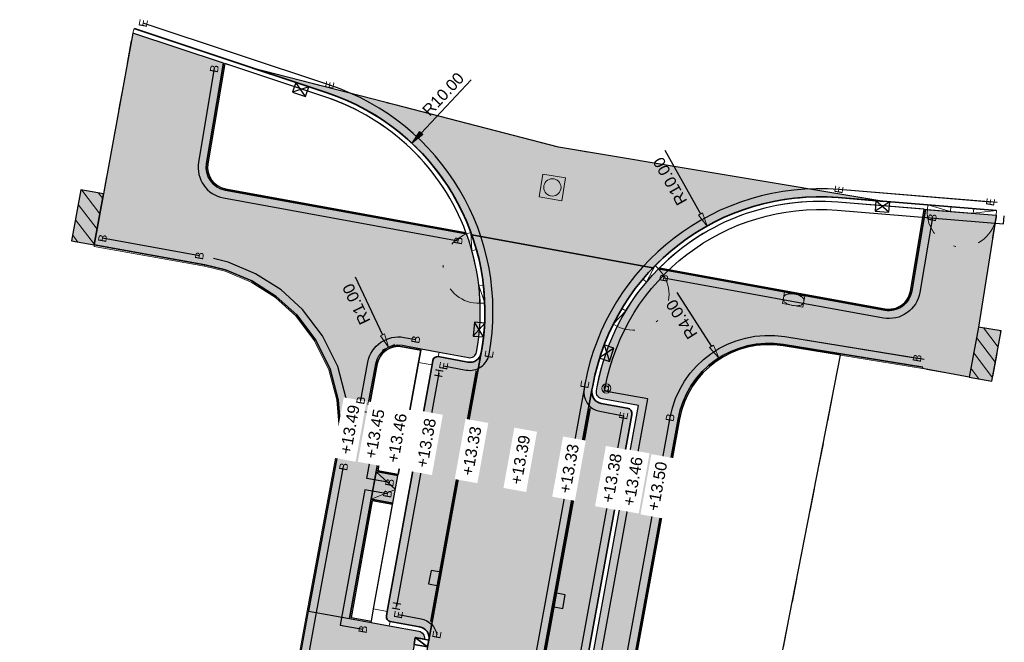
# Model space of a CAD drawing. Header units: metres. Extents: x 131295 to 132236, y 397710 to 398702.
# Tile 101 of 127: x 131640 to 131683, y 398460 to 398487. Entities that reach past the tile are written whole.
import ezdxf
from ezdxf.enums import TextEntityAlignment as Align

# ---------------------------------------------------------------- set-up
doc = ezdxf.new("R2010")
doc.units = ezdxf.units.M
for name, pattern in [('AL-BANDVERLAGING', [5, 1.5, -1, 0, -1, 1.5]), ('AL-MATERIAALS', [2, 1, -1]), ('MA-1-3', [4, 1, -3])]:
    doc.linetypes.add(name, pattern=pattern)
doc.layers.get('Defpoints').update_dxf_attribs({"color": 128})
for name, color, linetype, lineweight in [('N-IE-markering 1 - 3 streep 0.10', 255, 'MA-1-3', 18), ('N-IE-te stellen putdeksel', 190, 'Continuous', 18), ('N-IE-tegel straatpot brandkraan', 190, 'Continuous', 18), ('N-IE-verkeersbordpaal @ 0.2', 190, 'Continuous', 18), ('N-KO-bandverlaging', 1, 'AL-BANDVERLAGING', 18), ('N-KO-inritband 600x300x200 mm', 110, 'Continuous', 35), ('N-KO-opsluitband 60x200mm', 2, 'Continuous', 25), ('N-KO-opsluitband achterkant', 8, 'Continuous', 5), ('N-KO-streklaag bss achterkant', 8, 'Continuous', 5), ('N-KO-tekst banden', 1, 'Continuous', 18), ('N-KO-trottoirband 180-200x250mm', 3, 'Continuous', 35), ('N-KO-trottoirband 580-600x250mm', 3, 'Continuous', 35), ('N-KO-trottoirband achterkant', 8, 'Continuous', 5), ('N-KO-verloopband', 1, 'Continuous', 18), ('N-RI-straatkolk', 7, 'Continuous', 25), ('N-RI-trottoirkolk', 7, 'Continuous', 25), ('N-VH-afschotrichting', 250, 'Continuous', 18), ("N-VH-arcering 'MAT' grijs 252", 252, 'Continuous', 18), ("N-VH-arcering 'MAT' grijs 254", 254, 'Continuous', 18), ('N-VH-arcering herstraten', 1, 'Continuous', 18), ('X-AL-maatvoering', 1, 'Continuous', 18), ('X-AL-materiaalscheiding', 1, 'AL-MATERIAALS', 18), ('X-AL-planhoogte', 190, 'Continuous', 25)]:
    doc.layers.add(name, color=color, linetype=linetype, lineweight=lineweight)
doc.layers.add("N-VH-arcering 'MAT' kleur 1 (heiderood)", color=7, linetype='Continuous', lineweight=18, true_color=0xd98c8c)
doc.layers.add("N-VH-arcering 'MAT' kleur 5 (roodbruin)", color=7, linetype='Continuous', lineweight=18, true_color=0xc5a6a0)
for name, color, linetype, plot in [('X-AL-contourlijnen', 30, 'Continuous', False), ('X-AL-hulplijn bandenlijnnummers', 30, 'Continuous', False), ('X-AL-hulplijn hoogtetekst', 190, 'Continuous', False)]:
    doc.layers.add(name, color=color, linetype=linetype, plot=plot)
doc.styles.add('CS Annotative', font='arial.ttf')
doc.dimstyles.new('CS Annotative', dxfattribs={"dimtxt": 2.5, "dimasz": 3, "dimexe": 0.18, "dimexo": 0.0625, "dimgap": 1, "dimtad": 1, "dimzin": 0, "dimdsep": 46, "dimtxsty": 'CS Annotative', "dimblk": 'CS Dimensionpijl', "dimcen": 0, "dimse1": 1, "dimse2": 1, "dimclrd": 256, "dimclre": 256, "dimclrt": 2, "dimadec": 0, "dimazin": 0, "dimtm": 1e-09, "dimtfac": 1, "dimtofl": 0, "dimtmove": 1, "dimatfit": 3, "dimfxl": 1, "dimtfillclr": 256, "dimtolj": 1, "dimtzin": 0, "dimarcsym": 0})
pattern_1 = [(307.33, (0, 0), (0.3975780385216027, 0.3032024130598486), [])]

# ---------------------------------------------------------------- blocks, each defined once
blk = doc.blocks.new('*U63')
for p, q in [((0.6685919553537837, -2.620207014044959), (-1.415046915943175, 0.4976366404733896)), ((1.415046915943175, -0.4976366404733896), (-2.161501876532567, -1.624933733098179))]:
    blk.add_line(p, q)
blk.add_lwpolyline([(1.415046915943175, -0.4976366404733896), (-1.415046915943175, 0.4976366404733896), (-2.161501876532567, -1.624933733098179), (0.6685919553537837, -2.620207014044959)], close=True)
blk = doc.blocks.new('*U64')
for p, q in [((1.269429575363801, -2.387686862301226), (-1.492603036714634, 0.1487823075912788)), ((1.492603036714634, -0.1487823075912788), (-1.715776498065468, -2.090122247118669))]:
    blk.add_line(p, q)
blk.add_lwpolyline([(1.492603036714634, -0.1487823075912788), (-1.492603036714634, 0.1487823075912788), (-1.715776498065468, -2.090122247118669), (1.269429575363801, -2.387686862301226)], close=True)
blk = doc.blocks.new('*U65')
for p, q in [((2.629932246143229, 0.6292506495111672), (-0.5187865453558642, -1.407430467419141)), ((0.5187865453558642, 1.407430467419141), (1.5923591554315, -2.185610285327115))]:
    blk.add_line(p, q)
blk.add_lwpolyline([(0.5187865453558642, 1.407430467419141), (-0.5187865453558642, -1.407430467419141), (1.5923591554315, -2.185610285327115), (2.629932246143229, 0.6292506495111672)], close=True)
blk = doc.blocks.new('*U66')
for p, q in [((-2.38522175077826, -1.27405541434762), (0.1458888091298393, 1.492888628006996)), ((-0.1458888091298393, -1.492888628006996), (-2.093444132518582, 1.711721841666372))]:
    blk.add_line(p, q)
blk.add_lwpolyline([(-0.1458888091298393, -1.492888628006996), (0.1458888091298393, 1.492888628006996), (-2.093444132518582, 1.711721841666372), (-2.38522175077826, -1.27405541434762)], close=True)
blk = doc.blocks.new('*U125')
blk.add_lwpolyline([(1.910961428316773, -1.913302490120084), (2.501110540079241, 1.028078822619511), (0.2950745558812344, 1.470690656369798), (-0.2950745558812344, -1.470690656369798)], close=True)
blk.add_solid([(1.910961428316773, -1.913302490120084), (-0.2950745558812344, -1.470690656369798), (1.910961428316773, -1.913302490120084), (2.501110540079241, 1.028078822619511)])
blk = doc.blocks.new('*U126')
blk.add_lwpolyline([(-1.912181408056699, 1.912083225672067), (-2.500454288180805, -1.029673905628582), (-0.2941364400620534, -1.470878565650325), (0.2941364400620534, 1.470878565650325)], close=True)
blk.add_solid([(-1.912181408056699, 1.912083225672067), (0.2941364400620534, 1.470878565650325), (-1.912181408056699, 1.912083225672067), (-2.500454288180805, -1.029673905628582)])
blk = doc.blocks.new('CS Dimensionpijl')
h = blk.add_hatch(color=256)
h.dxf.hatch_style = 1
h.paths.add_polyline_path([(-1, -0.1666666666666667), (0, 0), (-1, 0.1666666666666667)])
at = {"flags": 128}
blk.add_lwpolyline([(0, 0.5), (0, -0.5)], dxfattribs=at)
blk.add_lwpolyline([(-1, -0.1666666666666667), (0, 0), (-1, 0.1666666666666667)], close=True, dxfattribs=at)
blk = doc.blocks.new('*D184')
at = {"layer": 'Defpoints', "color": 0, "transparency": 16777216}
for p in [(131656.9613742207, 398481.8115406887), (131650.1331794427, 398474.5056693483)]:
    blk.add_point(p, dxfattribs=at)
at = {"layer": 'X-AL-maatvoering', "lineweight": -2, "transparency": 16777216}
blk.add_line((131659.5315421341, 398484.5615085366), (131657.3710659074, 398482.2498929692), dxfattribs=at)
at = {"layer": 'X-AL-maatvoering', "lineweight": -2, "transparency": 16777216, "xscale": 0.6000000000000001, "yscale": 0.6000000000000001, "zscale": 0.6000000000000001, "rotation": 226.9356381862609}
blk.add_blockref('CS Dimensionpijl', (131656.9613742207, 398481.8115406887), dxfattribs=at)
at = {"layer": 'X-AL-maatvoering', "color": 2, "transparency": 16777216, "insert": (131658.3235234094, 398483.9357553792), "char_height": 0.5, "attachment_point": 5, "rotation": 46.935638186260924, "style": 'CS Annotative'}
blk.add_mtext('\\A1;R10.00', dxfattribs=at)
blk = doc.blocks.new('*D315')
at = {"layer": 'Defpoints', "color": 0, "transparency": 16777216}
for p in [(131669.7786911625, 398478.2150886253), (131674.6511377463, 398469.4824335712)]:
    blk.add_point(p, dxfattribs=at)
at = {"layer": 'X-AL-maatvoering', "lineweight": -2, "transparency": 16777216}
blk.add_line((131667.9446770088, 398481.5021052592), (131669.4863443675, 398478.7390479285), dxfattribs=at)
at = {"layer": 'X-AL-maatvoering', "lineweight": -2, "transparency": 16777216, "xscale": 0.6000000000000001, "yscale": 0.6000000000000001, "zscale": 0.6000000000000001, "rotation": 299.1596412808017}
blk.add_blockref('CS Dimensionpijl', (131669.7786911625, 398478.2150886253), dxfattribs=at)
at = {"layer": 'X-AL-maatvoering', "color": 2, "transparency": 16777216, "insert": (131668.1717513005, 398480.1607203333), "char_height": 0.5, "attachment_point": 5, "rotation": 119.15964128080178, "style": 'CS Annotative'}
blk.add_mtext('\\A1;R10.00', dxfattribs=at)
blk = doc.blocks.new('*D316')
at = {"layer": 'Defpoints', "color": 0, "transparency": 16777216}
for p in [(131670.292806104, 398472.491448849), (131672.4509319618, 398469.123587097)]:
    blk.add_point(p, dxfattribs=at)
at = {"layer": 'X-AL-maatvoering', "lineweight": -2, "transparency": 16777216}
blk.add_line((131668.4715745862, 398475.3335703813), (131669.9690872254, 398472.9966281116), dxfattribs=at)
at = {"layer": 'X-AL-maatvoering', "lineweight": -2, "transparency": 16777216, "xscale": 0.6000000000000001, "yscale": 0.6000000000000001, "zscale": 0.6000000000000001, "rotation": 302.6517492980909}
blk.add_blockref('CS Dimensionpijl', (131670.2928061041, 398472.4914488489), dxfattribs=at)
at = {"layer": 'X-AL-maatvoering', "color": 2, "transparency": 16777216, "insert": (131668.6751359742, 398474.1720474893), "char_height": 0.5, "attachment_point": 5, "rotation": 122.65174929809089, "style": 'CS Annotative'}
blk.add_mtext('\\A1;R4.00', dxfattribs=at)
blk = doc.blocks.new('*D317')
at = {"layer": 'Defpoints', "color": 0, "transparency": 16777216}
for p in [(131655.9494347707, 398472.9603986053), (131656.3796814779, 398472.0576812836)]:
    blk.add_point(p, dxfattribs=at)
at = {"layer": 'X-AL-maatvoering', "lineweight": -2, "transparency": 16777216}
blk.add_line((131654.4971105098, 398476.0075765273), (131655.6912881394, 398473.5020260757), dxfattribs=at)
at = {"layer": 'X-AL-maatvoering', "lineweight": -2, "transparency": 16777216, "xscale": 0.6000000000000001, "yscale": 0.6000000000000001, "zscale": 0.6000000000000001, "rotation": 295.4830704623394}
blk.add_blockref('CS Dimensionpijl', (131655.9494347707, 398472.9603986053), dxfattribs=at)
at = {"layer": 'X-AL-maatvoering', "color": 2, "transparency": 16777216, "insert": (131654.5541332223, 398474.829730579), "char_height": 0.5, "attachment_point": 5, "rotation": 115.4830704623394, "style": 'CS Annotative'}
blk.add_mtext('\\A1;R1.00', dxfattribs=at)
blk = doc.blocks.new('*U597')
blk.add_lwpolyline([(0.4867416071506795, 0.1625445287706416), (-0.3983650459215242, 0.3234859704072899), (-0.4867413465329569, -0.1625445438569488), (0.3983653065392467, -0.3234859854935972)], close=True)
at = {"extrusion": (0, 0, -1)}
for centre, radius, start, end in [((0.2402049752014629, 0.04367714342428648), 0.2056664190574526, 297.8725843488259, 82.73872028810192), ((-0.1129827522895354, -2.728246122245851), 3, 82.73872028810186, 83.41361252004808), ((0.123565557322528, -0.6795558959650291), 0.9376986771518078, 83.41361252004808, 117.1976704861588), ((-0.2402049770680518, -0.04367713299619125), 0.205666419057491, 117.8725711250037, 262.7387070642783), ((1.06616464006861, -2.513838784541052), 3, 117.1976704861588, 117.8725711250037), ((-1.066165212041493, 2.513838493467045), 3, 297.1976878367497, 297.8725843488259), ((0.1129833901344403, 2.72824605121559), 3, 262.7387070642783, 263.4135951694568)]:
    blk.add_arc(centre, radius, start, end, dxfattribs=at)
blk.add_arc((0.1235655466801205, 0.6795558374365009), 0.937698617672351, 242.8023121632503, 276.5864048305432)
blk = doc.blocks.new('CS te stellen put(deksel)')
at = {"flags": 128}
blk.add_lwpolyline([(-0.5, -0.5), (0.5, -0.5), (0.5, 0.5), (-0.5000000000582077, 0.5), (-0.5, -0.5)], close=True, dxfattribs=at)
blk.add_circle((0.0001273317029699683, 0.0003214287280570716), 0.3749999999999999)
blk = doc.blocks.new('CS Verkeersbordpaal')
at = {"flags": 128}
for points in [[(-0.7071067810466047, 0.7071067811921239), (-0.3535533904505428, 0.3535533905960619)], [(0.3535533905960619, 0.3535533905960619), (0.7071067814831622, 0.7071067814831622)], [(-0.7071067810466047, -0.7071067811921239), (-0.3535533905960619, -0.3535533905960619)], [(0.3535533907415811, -0.3535533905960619), (0.707106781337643, -0.7071067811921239)]]:
    blk.add_lwpolyline(points, dxfattribs=at)
for radius in [1, 0.5000000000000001]:
    blk.add_circle((0, 0), radius)

msp = doc.modelspace()

# ---------------------------------------------------------------- hatches: boundary and pattern name
at = {"layer": "N-VH-arcering 'MAT' grijs 252"}
h = msp.add_hatch(color=256, dxfattribs=at)
h.dxf.hatch_style = 1
edge = h.paths.add_edge_path()
edge.add_line((131675.4692052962, 398479.4489156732), (131677.4539999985, 398479.2860000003))
edge.add_line((131677.4539999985, 398479.2860000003), (131663.325, 398481.637))
edge.add_line((131663.325, 398481.637), (131656.24, 398483.469))
edge.add_line((131656.24, 398483.469), (131650.0516931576, 398485.0700242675))
edge.add_line((131650.0516931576, 398485.0700242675), (131653.2856119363, 398483.9957783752))
edge.add_arc((131650.1331794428, 398474.5056693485), 9.999999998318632, 19.415861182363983, 71.62450084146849, ccw=False)
edge.add_line((131659.5644861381, 398477.8298916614), (131667.4295973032, 398476.3997562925))
edge.add_arc((131674.6511377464, 398469.4824335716), 9.999999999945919, 85.30757435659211, 136.2326098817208, ccw=False)
at = {"layer": "N-VH-arcering 'MAT' grijs 254"}
h = msp.add_hatch(color=256, dxfattribs=at)
h.dxf.hatch_style = 1
edge = h.paths.add_edge_path()
edge.add_line((131659.3371462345, 398477.8712295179), (131648.8563412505, 398479.7769838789))
edge.add_arc((131649.035240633, 398480.7608512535), 0.9999999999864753, 170.4372039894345, 259.6943414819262, ccw=False)
edge.add_line((131648.0491365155, 398480.9269797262), (131648.7826287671, 398485.280837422))
edge.add_line((131648.7826287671, 398485.280837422), (131644.8454406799, 398486.5886959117))
edge.add_line((131644.8454406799, 398486.5886959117), (131643.5783902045, 398479.6061997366))
edge.add_line((131643.5783902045, 398479.6061997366), (131643.1798418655, 398477.3931751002))
edge.add_line((131643.1798418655, 398477.3931751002), (131647.977021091, 398476.5291575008))
edge.add_line((131647.977021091, 398476.5291575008), (131648.8803923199, 398476.3171871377))
edge.add_line((131648.8803923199, 398476.3171871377), (131650.0190084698, 398475.8348790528))
edge.add_line((131650.0190084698, 398475.8348790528), (131651.0796566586, 398475.1615413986))
edge.add_line((131651.0796566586, 398475.1615413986), (131651.96382519, 398474.3622660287))
edge.add_line((131651.96382519, 398474.3622660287), (131652.7916451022, 398473.271018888))
edge.add_line((131652.7916451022, 398473.271018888), (131653.4195980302, 398472.0051127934))
edge.add_line((131653.4195980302, 398472.0051127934), (131653.7694878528, 398470.6794609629))
edge.add_line((131653.7694878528, 398470.6794609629), (131653.8669927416, 398469.4501504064))
edge.add_line((131653.8669927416, 398469.4501504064), (131653.7126024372, 398468.1355247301))
edge.add_line((131653.7126024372, 398468.1355247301), (131652.473309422, 398461.5121247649))
edge.add_line((131652.473309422, 398461.5121247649), (131654.2531116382, 398461.1835360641))
edge.add_line((131654.2531116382, 398461.1835360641), (131655.1969866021, 398466.3667838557))
edge.add_line((131655.1969866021, 398466.3667838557), (131655.411996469, 398467.5473645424))
edge.add_line((131655.411996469, 398467.5473645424), (131655.9145190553, 398470.3133421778))
edge.add_line((131655.9145190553, 398470.3133421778), (131655.065778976, 398470.4712506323))
edge.add_line((131655.065778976, 398470.4712506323), (131655.3967371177, 398472.2416138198))
edge.add_arc((131656.3796814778, 398472.0576812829), 1.000005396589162, 79.4609083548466, 169.401154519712, ccw=False)
edge.add_line((131656.5625888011, 398473.0408169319), (131657.3610700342, 398472.8922591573))
edge.add_line((131657.3610700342, 398472.8922591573), (131658.1475735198, 398472.7459298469))
edge.add_line((131658.1475735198, 398472.7459298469), (131659.4245301, 398472.5083515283))
edge.add_arc((131659.479403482, 398472.8032908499), 0.3000004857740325, 259.4606378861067, 349.7585798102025)
edge.add_arc((131650.1331794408, 398474.5056693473), 9.80000000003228, 349.6794644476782, 380.0856514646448)
h = msp.add_hatch(color=256, dxfattribs=at)
h.dxf.hatch_style = 1
h.paths.add_polyline_path([(131643.5783902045, 398479.6061997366), (131642.5943401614, 398479.7840928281), (131642.1956743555, 398477.5704159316), (131643.1798418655, 398477.3931751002)])
h = msp.add_hatch(color=256, dxfattribs=at)
h.dxf.hatch_style = 1
edge = h.paths.add_edge_path()
edge.add_line((131679.2609287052, 398478.9370112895), (131682.330943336, 398478.6850187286))
edge.add_arc((131680.3376469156, 398478.8486322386), 2.000000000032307, 346.5559763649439, 355.307574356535, ccw=False)
edge.add_line((131682.2828419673, 398478.3836416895), (131681.5562276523, 398473.8310712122))
edge.add_line((131681.5562276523, 398473.8310712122), (131681.1614561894, 398471.6605256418))
edge.add_line((131681.1614561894, 398471.6605256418), (131679.1300000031, 398472.0299999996))
edge.add_line((131679.13, 398472.0300000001), (131679.1396229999, 398472.0892232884))
edge.add_line((131679.1396229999, 398472.0892232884), (131673.0924652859, 398473.071806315))
edge.add_arc((131672.4509319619, 398469.1235870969), 4.000000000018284, 80.77085318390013, 169.6549933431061)
edge.add_line((131668.515954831, 398469.8418871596), (131657.7293747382, 398410.7510584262))
edge.add_line((131657.7293747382, 398410.7510584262), (131662.4061241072, 398408.4884143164))
edge.add_line((131662.4061241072, 398408.4884143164), (131666.053013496, 398407.2383461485))
edge.add_line((131666.053013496, 398407.2383461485), (131664.8896248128, 398403.8628068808))
edge.add_line((131664.8896248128, 398403.8628068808), (131657.3319358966, 398406.4625285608))
edge.add_arc((131658.8932673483, 398411.0014980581), 4.800000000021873, 169.6549933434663, 251.0176188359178, ccw=False)
edge.add_line((131654.1712947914, 398411.8634581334), (131654.7427023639, 398414.993731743))
edge.add_arc((131655.0378256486, 398414.9398592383), 0.2999999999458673, 79.65499334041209, 169.6549933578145, ccw=False)
edge.add_line((131655.0916981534, 398415.2349825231), (131656.6656890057, 398414.947662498))
edge.add_line((131656.6656890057, 398414.947662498), (131666.7937198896, 398470.4308400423))
edge.add_line((131666.7937198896, 398470.4308400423), (131665.2197290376, 398470.7181600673))
edge.add_arc((131665.2736015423, 398471.0132833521), 0.299999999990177, 169.6549933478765, 259.6549933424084, ccw=False)
edge.add_line((131664.9784782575, 398471.0671558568), (131665.010443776, 398471.2422687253))
edge.add_arc((131674.6511377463, 398469.4824335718), 9.79999999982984, 135.4562889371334, 169.6549933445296, ccw=False)
edge.add_line((131667.6665256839, 398476.3566749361), (131677.4980062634, 398474.5689890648))
edge.add_arc((131677.6769056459, 398475.5528564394), 0.9999999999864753, 259.6943414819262, 350.4402725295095)
edge.add_line((131678.6630186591, 398475.3867807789), (131679.2609287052, 398478.9370112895))
h = msp.add_hatch(color=256, dxfattribs=at)
h.dxf.hatch_style = 1
h.paths.add_polyline_path([(131682.5420236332, 398473.6627757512), (131681.5562276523, 398473.8310712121), (131681.1614561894, 398471.6605256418), (131682.145315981, 398471.4815845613)])
h = msp.add_hatch(color=256, dxfattribs=at)
h.dxf.hatch_style = 1
h.paths.add_polyline_path([(131656.3552237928, 398467.3756018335), (131655.4119724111, 398467.5473689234), (131655.1969866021, 398466.3667838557), (131656.1404867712, 398466.1949714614)])
h = msp.add_hatch(color=256, dxfattribs=at)
h.dxf.hatch_style = 1
edge = h.paths.add_edge_path()
edge.add_line((131656.5202640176, 398457.1114825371), (131656.4665175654, 398456.8163362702))
edge.add_line((131656.4665175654, 398456.8163362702), (131656.8600459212, 398456.744674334))
edge.add_arc((131656.5648996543, 398456.7984207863), 0.3000000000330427, 259.6794644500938, 349.6794644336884, ccw=False)
edge.add_line((131656.511153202, 398456.5032745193), (131655.2321860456, 398456.7361758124))
edge.add_line((131655.2321860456, 398456.7361758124), (131654.5041585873, 398456.8687503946))
edge.add_line((131654.5041585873, 398456.8687503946), (131654.5742290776, 398457.253539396))
edge.add_line((131654.5742290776, 398457.253539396), (131653.5707317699, 398457.4362773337))
edge.add_line((131653.5707317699, 398457.4362773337), (131651.7971510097, 398457.7592482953))
edge.add_line((131651.7971510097, 398457.7592482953), (131652.4800316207, 398461.5108837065))
edge.add_line((131652.4800316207, 398461.5108837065), (131654.2531116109, 398461.1835360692))
edge.add_line((131654.2531116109, 398461.1835360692), (131655.1975796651, 398461.0115474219))
edge.add_line((131655.1975796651, 398461.0115474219), (131655.9846363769, 398460.8682235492))
edge.add_line((131655.9846363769, 398460.8682235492), (131657.2636035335, 398460.6353222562))
edge.add_arc((131657.2098570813, 398460.3401759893), 0.2999999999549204, -10.320535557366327, 79.67946445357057, ccw=False)
edge.add_line((131657.5050033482, 398460.2864295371), (131657.1114749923, 398460.3580914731))
edge.add_line((131657.1114749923, 398460.3580914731), (131657.0577285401, 398460.0629452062))
edge.add_line((131657.0577285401, 398460.0629452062), (131656.5202640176, 398457.1114825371))
at = {"layer": "N-VH-arcering 'MAT' kleur 1 (heiderood)"}
h = msp.add_hatch(color=256, dxfattribs=at)
h.dxf.hatch_style = 1
edge = h.paths.add_edge_path()
edge.add_line((131664.7817294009, 398471.10307086), (131664.8136949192, 398471.2781837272))
edge.add_arc((131674.6511377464, 398469.4824335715), 9.999999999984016, 136.23260988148, 169.6549933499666, ccw=False)
edge.add_line((131667.4295973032, 398476.3997562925), (131659.5644861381, 398477.8298916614))
edge.add_arc((131650.1331794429, 398474.5056693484), 9.99999999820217, -10.320535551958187, 19.41586118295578, ccw=False)
edge.add_line((131659.9713883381, 398472.7141209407), (131657.7017675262, 398460.2505985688))
edge.add_line((131657.7017675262, 398460.2505985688), (131657.6480210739, 398459.9554523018))
edge.add_line((131657.6480210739, 398459.9554523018), (131657.1105565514, 398457.0039896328))
edge.add_line((131657.1105565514, 398457.0039896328), (131657.0568100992, 398456.7088433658))
edge.add_line((131657.0568100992, 398456.7088433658), (131649.8010390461, 398416.8640973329))
edge.add_line((131649.8010390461, 398416.8640973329), (131649.6303829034, 398415.9269466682))
edge.add_line((131649.6303829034, 398415.9269466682), (131654.5459535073, 398415.0296467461))
edge.add_line((131654.5459535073, 398415.0296467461), (131664.7817294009, 398471.10307086))
at = {"layer": "N-VH-arcering 'MAT' kleur 5 (roodbruin)"}
h = msp.add_hatch(color=256, dxfattribs=at)
h.dxf.hatch_style = 1
edge = h.paths.add_edge_path()
edge.add_arc((131659.4794035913, 398472.8032903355), 0.500000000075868, 259.4605993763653, 349.67946444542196, ccw=False)
edge.add_line((131659.3879477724, 398472.3117256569), (131658.1109911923, 398472.5493039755))
edge.add_arc((131658.0744088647, 398472.3526781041), 0.2000000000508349, 79.46059938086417, 169.4605993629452)
edge.add_line((131657.8777829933, 398472.3892604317), (131657.8412006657, 398472.1926345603))
edge.add_line((131657.8412006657, 398472.1926345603), (131655.8953651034, 398461.4943470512))
edge.add_line((131655.8953651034, 398461.4943470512), (131655.8595341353, 398461.2975828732))
edge.add_arc((131656.0562983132, 398461.2617519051), 0.1999999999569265, 169.6794644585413, 259.679464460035)
edge.add_line((131656.0204673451, 398461.0649877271), (131657.2994345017, 398460.8320864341))
edge.add_arc((131657.2098570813, 398460.3401759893), 0.500000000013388, -10.320535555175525, 79.67946444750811, ccw=False)
edge.add_line((131657.7017675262, 398460.2505985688), (131659.9713140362, 398472.7137129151))
h = msp.add_hatch(color=256, dxfattribs=at)
h.dxf.hatch_style = 1
edge = h.paths.add_edge_path()
edge.add_arc((131666.2702262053, 398470.0689638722), 0.2500000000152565, 349.654993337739, 439.6549933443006)
edge.add_line((131666.3151199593, 398470.3148999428), (131665.1838140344, 398470.5214112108))
edge.add_arc((131665.2736015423, 398471.0132833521), 0.499999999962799, 169.6549933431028, 259.6549933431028, ccw=False)
edge.add_line((131664.7817294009, 398471.10307086), (131654.5459535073, 398415.0296467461))
edge.add_arc((131655.0378256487, 398414.9398592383), 0.5000000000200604, 79.65499334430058, 169.6549933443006, ccw=False)
edge.add_line((131655.1276131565, 398415.4317313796), (131656.2589190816, 398415.2252201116))
edge.add_arc((131656.3038128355, 398415.4711561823), 0.2500000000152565, 259.6549933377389, 349.6549933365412)
edge.add_line((131656.5497489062, 398415.4262624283), (131666.516162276, 398470.0240701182))
at = {"layer": 'N-VH-arcering herstraten'}
h = msp.add_hatch(dxfattribs=at)
h.set_pattern_fill('CS-HERSTRATEN', color=256, angle=262.33)
h.set_pattern_definition(pattern_1)
h.paths.add_polyline_path([(131643.5783902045, 398479.6061997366), (131642.5943401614, 398479.7840928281), (131642.1956743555, 398477.5704159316), (131643.1798418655, 398477.3931751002)])
h = msp.add_hatch(dxfattribs=at)
h.set_pattern_fill('CS-HERSTRATEN', color=256, angle=262.33)
h.set_pattern_definition(pattern_1)
h.paths.add_polyline_path([(131682.5420236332, 398473.6627757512), (131681.5562276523, 398473.8310712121), (131681.1614561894, 398471.6605256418), (131682.145315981, 398471.4815845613)])

# ---------------------------------------------------------------- linework, layer by layer
at = {"layer": 'N-IE-markering 1 - 3 streep 0.10', "const_width": 0.1, "flags": 128}
for points in [[(131659.7788734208, 398471.9360219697), (131657.7959003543, 398461.0466130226)], [(131664.6872566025, 398470.307096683), (131654.738800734, 398415.8076634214)]]:
    msp.add_lwpolyline(points, dxfattribs=at)
at = {"layer": 'N-KO-bandverlaging', "flags": 128}
for points in [[(131682.330943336, 398478.6850187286, -0.9999999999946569), (131679.3409987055, 398478.9304389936)], [(131659.9266303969, 398474.8638848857, -0.8541495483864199), (131659.3371462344, 398477.8712295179)], [(131667.6665256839, 398476.3566749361, -0.8541495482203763), (131665.8848171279, 398473.8632580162)]]:
    msp.add_lwpolyline(points, format="xyb", dxfattribs=at)
at = {"layer": 'N-KO-inritband 600x300x200 mm'}
msp.add_lwpolyline([(131657.1114749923, 398460.3580914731), (131657.7017675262, 398460.2505985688), (131657.6480210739, 398459.9554523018), (131657.0577285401, 398460.0629452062)], close=True, dxfattribs=at)
at = {"layer": 'N-KO-inritband 600x300x200 mm', "flags": 128}
msp.add_lwpolyline([(131657.1114749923, 398460.3580914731), (131657.6480210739, 398459.9554523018)], dxfattribs=at)
at = {"layer": 'N-KO-opsluitband 60x200mm', "flags": 128}
for points in [[(131648.7826287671, 398485.2808374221), (131648.0491365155, 398480.9269797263, 0.4104211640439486), (131648.8563412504, 398479.7769838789), (131659.3371462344, 398477.8712295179)], [(131679.2609287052, 398478.9370112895), (131678.6630186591, 398475.3867807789, -0.4180318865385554), (131677.4980062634, 398474.5689890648), (131667.6665256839, 398476.3566749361)], [(131656.3564404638, 398467.3753802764), (131655.411996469, 398467.5473645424), (131655.9145190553, 398470.3133421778), (131655.065778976, 398470.4712506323), (131655.3967371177, 398472.2416138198, -0.4139081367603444), (131656.5625888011, 398473.0408169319), (131657.3612953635, 398472.8922172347)], [(131666.0530134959, 398407.2383461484), (131662.4061241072, 398408.4884143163), (131657.7293747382, 398410.7510584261), (131668.515954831, 398469.8418871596, -0.4085207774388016), (131673.0924652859, 398473.0718063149), (131679.1396229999, 398472.0892232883)], [(131653.8661973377, 398469.4433775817, 0.0004617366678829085), (131653.8665047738, 398469.4563025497)], [(131639.94, 398420.9899999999), (131642.4884515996, 398420.534516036, 0.4132799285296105), (131645.3878920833, 398422.5478184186), (131652.4800316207, 398461.5108837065)]]:
    msp.add_lwpolyline(points, format="xyb", dxfattribs=at)
for points in [[(131652.4732579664, 398461.5118497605), (131653.7126024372, 398468.1355247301), (131653.8669927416, 398469.4501504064), (131653.7694878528, 398470.6794609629), (131653.4195980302, 398472.0051127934), (131652.7916451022, 398473.271018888), (131651.96382519, 398474.3622660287), (131651.0796566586, 398475.1615413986), (131650.0190084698, 398475.8348790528), (131648.8803923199, 398476.3171871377), (131647.977021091, 398476.5291575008), (131643.1798418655, 398477.3931751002)], [(131656.1414546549, 398466.1947952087), (131655.1969866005, 398466.366783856), (131654.2531116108, 398461.1835360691), (131655.1975796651, 398461.0115474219)]]:
    msp.add_lwpolyline(points, dxfattribs=at)
at = {"layer": 'N-KO-opsluitband achterkant', "flags": 128}
for points in [[(131648.8402496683, 398485.2616968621), (131648.1083027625, 398480.9170120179, 0.4104211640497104), (131648.8670752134, 398479.8360159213), (131659.3129755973, 398477.9366083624)], [(131679.2009133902, 398478.9419374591), (131678.6038518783, 398475.3967453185, -0.418031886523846), (131677.5087402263, 398474.6280211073), (131667.7177565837, 398476.4083433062)], [(131656.3671897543, 398467.4344095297), (131655.4817509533, 398467.5956488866), (131655.9842326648, 398470.3614015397), (131655.1357923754, 398470.5192542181), (131655.4557153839, 398472.2305882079, -0.413908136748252), (131656.5516144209, 398472.9818291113), (131657.3503206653, 398472.8332294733)], [(131666.0725640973, 398407.295071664), (131662.429, 398408.544), (131657.7965965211, 398410.7851892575), (131668.574979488, 398469.8311126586, -0.4085207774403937), (131673.0828422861, 398473.0125830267), (131679.13, 398472.03), (131679.1396229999, 398472.0892232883)], [(131639.9505564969, 398421.0490640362), (131642.4990080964, 398420.5935800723, 0.413279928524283), (131645.3288620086, 398422.5585631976), (131652.421001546, 398461.5216284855), (131652.4800316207, 398461.5108837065)]]:
    msp.add_lwpolyline(points, format="xyb", dxfattribs=at)
for points in [[(131647.9633147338, 398476.4707440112), (131643.1692074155, 398477.3341250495), (131643.1798418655, 398477.3931751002)], [(131652.4732579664, 398461.5118497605), (131652.4142816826, 398461.5228859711), (131653.6530119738, 398468.1425230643)], [(131656.1307053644, 398466.1357659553), (131655.2452665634, 398466.2970053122), (131654.3228901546, 398461.231816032), (131655.2083289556, 398461.0705766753)]]:
    msp.add_lwpolyline(points, dxfattribs=at)
at = {"layer": 'N-KO-streklaag bss achterkant', "flags": 128}
msp.add_lwpolyline([(131653.7126024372, 398468.1355247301), (131653.6530119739, 398468.1425230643), (131653.8067140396, 398469.4512884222), (131653.7101012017, 398470.6693522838), (131653.3631398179, 398471.9839089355), (131652.7404152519, 398473.2392750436), (131651.9194200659, 398474.3215257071), (131651.0431992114, 398475.1136164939), (131649.9910386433, 398475.7815659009), (131648.8617028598, 398476.2599429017), (131647.9633147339, 398476.4707440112), (131647.977021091, 398476.5291575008)], dxfattribs=at)
at = {"layer": 'N-KO-trottoirband 180-200x250mm'}
for points in [[(131658.1109911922, 398472.5493039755), (131659.3879477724, 398472.3117256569, 0.4153328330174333), (131659.9713140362, 398472.7137129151), (131659.9713883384, 398472.7141209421, 0.3736113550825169), (131653.2856119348, 398483.9957783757), (131644.908490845, 398486.778497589)], [(131682.347304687, 398478.8843483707), (131675.4692052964, 398479.4489156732, 0.3856043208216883), (131664.8136949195, 398471.2781837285), (131664.7817294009, 398471.1030708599, 0.4142135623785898), (131665.1838140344, 398470.5214112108), (131666.3151199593, 398470.3148999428, -0.4142135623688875), (131666.516162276, 398470.0240701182), (131656.5497489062, 398415.4262624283, -0.4142135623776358), (131656.2589190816, 398415.2252201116), (131655.1276131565, 398415.4317313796, 0.4142135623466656), (131654.5459535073, 398415.0296467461), (131653.9745459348, 398411.8993731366, 0.370718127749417), (131657.2668804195, 398406.2734048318), (131664.8244562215, 398403.6737220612)], [(131656.0204673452, 398461.0649877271), (131657.2994345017, 398460.8320864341, -0.4142135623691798), (131657.7017675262, 398460.2505985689, -0.4142135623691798)]]:
    msp.add_lwpolyline(points, format="xyb", dxfattribs=at)
at = {"layer": 'N-KO-trottoirband 580-600x250mm', "flags": 128}
for points in [[(131658.1109911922, 398472.5493039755, 0.4142135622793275), (131657.8777829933, 398472.3892604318), (131657.8412006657, 398472.1926345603)], [(131656.020467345, 398461.0649877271, -0.4142135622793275), (131655.8595341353, 398461.2975828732), (131655.8953651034, 398461.4943470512)]]:
    msp.add_lwpolyline(points, format="xyb", dxfattribs=at)
msp.add_lwpolyline([(131657.8412006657, 398472.1926345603), (131655.8953651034, 398461.4943470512)], dxfattribs=at)
at = {"layer": 'N-KO-trottoirband achterkant'}
for points in [[(131658.1475735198, 398472.7459298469), (131659.4245301, 398472.5083515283, 0.4153328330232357), (131659.7745498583, 398472.7495438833), (131659.7746241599, 398472.7499519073, 0.373611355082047), (131653.2225632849, 398483.8059761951), (131644.8454421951, 398486.5886954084), (131644.908490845, 398486.778497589)], [(131664.8244562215, 398403.6737220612), (131664.8895116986, 398403.8628457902), (131657.3319358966, 398406.4625285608, -0.3707181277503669), (131654.1712947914, 398411.8634581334), (131654.7427023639, 398414.993731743, -0.414213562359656), (131655.0916981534, 398415.2349825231), (131656.6656890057, 398414.947662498), (131666.7937198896, 398470.4308400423), (131665.2197290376, 398470.7181600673, -0.4142135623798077), (131664.9784782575, 398471.0671558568), (131665.010443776, 398471.2422687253, -0.3856043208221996), (131675.4528439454, 398479.2495860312), (131682.330943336, 398478.6850187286), (131682.347304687, 398478.8843483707), (131682.330943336, 398478.6850187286)], [(131655.9846363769, 398460.8682235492), (131657.2636035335, 398460.6353222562, -0.4142135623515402), (131657.5050033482, 398460.2864295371), (131657.5050033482, 398460.2864295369)]]:
    msp.add_lwpolyline(points, format="xyb", dxfattribs=at)
at = {"layer": 'N-KO-trottoirband achterkant', "flags": 128}
for points in [[(131658.1109911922, 398472.5493039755), (131658.1475735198, 398472.7459298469), (131657.3610700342, 398472.8922591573), (131657.2513230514, 398472.3023815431), (131657.8412006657, 398472.1926345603)], [(131656.020467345, 398461.0649877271), (131655.9846363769, 398460.8682235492), (131655.1975796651, 398461.0115474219), (131655.3050725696, 398461.6018399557), (131655.8953651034, 398461.4943470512)]]:
    msp.add_lwpolyline(points, dxfattribs=at)
at = {"layer": 'N-KO-trottoirband achterkant'}
msp.add_lwpolyline([(131655.3050725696, 398461.6018399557), (131657.2513230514, 398472.3023815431)], dxfattribs=at)
at = {"layer": 'N-KO-verloopband', "flags": 128}
for points in [[(131680.3540082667, 398479.0479618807), (131680.3376469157, 398478.8486322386), (131679.3573600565, 398479.1297686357), (131679.3409987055, 398478.9304389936)], [(131681.3506564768, 398478.9661551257), (131681.3342951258, 398478.7668254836), (131682.347304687, 398478.8843483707), (131682.330943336, 398478.6850187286)], [(131659.3371462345, 398477.8712295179), (131659.5249822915, 398477.9399144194), (131659.5727274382, 398477.1390955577), (131659.7653712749, 398477.1928389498)], [(131667.6665256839, 398476.3566749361), (131667.5239825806, 398476.4969655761), (131667.1489612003, 398475.7877763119), (131666.9958555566, 398475.9164567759)], [(131659.9266303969, 398474.8638848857), (131660.1264967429, 398474.8711954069), (131659.8683799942, 398475.6307783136), (131660.0670575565, 398475.6537397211)], [(131665.8848171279, 398473.8632580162), (131665.7059126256, 398473.9526625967), (131666.2553550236, 398474.5372166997), (131666.0840125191, 398474.640375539)]]:
    msp.add_lwpolyline(points, dxfattribs=at)
at = {"layer": 'N-VH-afschotrichting', "ltscale": 2}
msp.add_lwpolyline([(131655.1969866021, 398466.3667838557), (131656.2489475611, 398466.7850877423), (131655.4119724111, 398467.5473689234)], dxfattribs=at)
at = {"layer": 'X-AL-contourlijnen', "flags": 128}
for points in [[(131659.3371462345, 398477.8712295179), (131648.8563412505, 398479.7769838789, -0.4104211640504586), (131648.0491365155, 398480.9269797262), (131648.7826287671, 398485.280837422), (131644.8454406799, 398486.5886959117), (131643.5783902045, 398479.6061997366), (131643.1798418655, 398477.3931751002), (131647.977021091, 398476.5291575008), (131648.8803923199, 398476.3171871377), (131650.0190084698, 398475.8348790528), (131651.0796566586, 398475.1615413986), (131651.96382519, 398474.3622660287), (131652.7916451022, 398473.271018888), (131653.4195980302, 398472.0051127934), (131653.7694878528, 398470.6794609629), (131653.8669927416, 398469.4501504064), (131653.7126024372, 398468.1355247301), (131652.473309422, 398461.5121247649), (131654.2531116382, 398461.1835360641), (131655.1969866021, 398466.3667838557), (131655.411996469, 398467.5473645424), (131655.9145190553, 398470.3133421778), (131655.065778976, 398470.4712506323), (131655.3967371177, 398472.2416138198, -0.413908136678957), (131656.5625888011, 398473.0408169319), (131657.3610700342, 398472.8922591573), (131658.1475735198, 398472.7459298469), (131659.4245301, 398472.5083515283, 0.4157374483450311), (131659.7746241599, 398472.7499519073, 0.1334559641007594)], [(131653.2225632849, 398483.8059761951), (131648.8402496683, 398485.261696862), (131648.1083027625, 398480.9170120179, 0.4104211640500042), (131648.8670752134, 398479.8360159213), (131659.3129755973, 398477.9366083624, 0.2268793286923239)], [(131675.4692052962, 398479.4489156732), (131677.4539999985, 398479.2860000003), (131663.325, 398481.637), (131656.24, 398483.469), (131650.0516931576, 398485.0700242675), (131653.2856119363, 398483.9957783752, -0.2318272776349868), (131659.5644861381, 398477.8298916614), (131667.4295973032, 398476.3997562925, -0.2259330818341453)], [(131679.2009133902, 398478.9419374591), (131675.4528439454, 398479.2495860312, 0.2204283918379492), (131667.7177565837, 398476.4083433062), (131677.5087402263, 398474.6280211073, 0.4180318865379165), (131678.6038518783, 398475.3967453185)], [(131664.7817294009, 398471.10307086), (131664.8136949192, 398471.2781837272, -0.1468753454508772), (131667.4295973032, 398476.3997562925), (131659.5644861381, 398477.8298916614, -0.130482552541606), (131659.9713883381, 398472.7141209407), (131657.7017675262, 398460.2505985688), (131657.6480210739, 398459.9554523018), (131657.1105565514, 398457.0039896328), (131657.0568100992, 398456.7088433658), (131649.8010390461, 398416.8640973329), (131649.6303829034, 398415.9269466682), (131654.5459535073, 398415.0296467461)], [(131657.2513230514, 398472.3023815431), (131657.3500953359, 398472.8332713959), (131656.5516142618, 398472.9818291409, 0.4139607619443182), (131655.4556842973, 398472.2304220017), (131655.1357923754, 398470.5192542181), (131655.9842326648, 398470.3614015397), (131655.4817509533, 398467.5956488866), (131656.3659606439, 398467.434633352)], [(131656.5516142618, 398472.9818291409), (131657.3500953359, 398472.8332713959), (131657.2513230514, 398472.3023815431), (131656.3659606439, 398467.434633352), (131655.4817509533, 398467.5956488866), (131655.9842326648, 398470.3614015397), (131655.1357923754, 398470.5192542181), (131655.4556842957, 398472.2304219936, -0.4139607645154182)], [(131659.9713140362, 398472.7137129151, -0.4153328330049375), (131659.3879477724, 398472.3117256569), (131658.1109911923, 398472.5493039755, 0.4142135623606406), (131657.8777829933, 398472.3892604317), (131657.8412006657, 398472.1926345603), (131655.8953651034, 398461.4943470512), (131655.8595341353, 398461.2975828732, 0.41421356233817), (131656.0204673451, 398461.0649877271), (131657.2994345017, 398460.8320864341, -0.414213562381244), (131657.7017675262, 398460.2505985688)], [(131675.5749317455, 398472.6076515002), (131673.0828422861, 398473.0125830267, 0.4085207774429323), (131668.574979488, 398469.8311126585), (131665.9008232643, 398455.1816031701), (131670.6060018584, 398454.3057695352), (131671.9427781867, 398454.0622911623)], [(131666.516162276, 398470.0240701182, 0.4142135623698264), (131666.3151199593, 398470.3148999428), (131665.1838140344, 398470.5214112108, -0.414213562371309), (131664.7817294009, 398471.10307086), (131654.5459535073, 398415.0296467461, -0.4142135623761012), (131655.1276131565, 398415.4317313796), (131656.2589190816, 398415.2252201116, 0.4142135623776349), (131656.5497489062, 398415.4262624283)], [(131656.5202640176, 398457.1114825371), (131656.4665175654, 398456.8163362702), (131656.8600459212, 398456.744674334, -0.414213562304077), (131656.511153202, 398456.5032745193), (131655.2321860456, 398456.7361758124), (131654.5041585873, 398456.8687503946), (131654.5742290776, 398457.253539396), (131653.5707317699, 398457.4362773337), (131651.7971510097, 398457.7592482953), (131652.4800316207, 398461.5108837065), (131654.2531116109, 398461.1835360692), (131655.1975796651, 398461.0115474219), (131655.9846363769, 398460.8682235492), (131657.2636035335, 398460.6353222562, -0.4142135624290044), (131657.5050033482, 398460.2864295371), (131657.1114749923, 398460.3580914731), (131657.0577285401, 398460.0629452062)]]:
    msp.add_lwpolyline(points, format="xyb", close=True, dxfattribs=at)
for points in [[(131643.5783902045, 398479.6061997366), (131642.5943401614, 398479.7840928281), (131642.1956743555, 398477.5704159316), (131643.1798418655, 398477.3931751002)], [(131682.5420236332, 398473.6627757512), (131681.5562276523, 398473.8310712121), (131681.1614561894, 398471.6605256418), (131682.145315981, 398471.4815845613)], [(131656.3552237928, 398467.3756018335), (131655.4119724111, 398467.5473689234), (131655.1969866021, 398466.3667838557), (131656.1404867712, 398466.1949714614)], [(131656.12974992, 398466.1359399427), (131655.2452665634, 398466.2970053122), (131654.3228901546, 398461.231816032), (131655.2083289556, 398461.0705766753), (131655.3050725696, 398461.6018399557)]]:
    msp.add_lwpolyline(points, close=True, dxfattribs=at)
msp.add_lwpolyline([(131656.6656890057, 398414.947662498), (131666.7937198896, 398470.4308400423), (131665.2197290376, 398470.7181600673, -0.4142135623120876), (131664.9784782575, 398471.0671558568), (131665.010443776, 398471.2422687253, -0.1503374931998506), (131667.6665256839, 398476.3566749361), (131677.4980062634, 398474.5689890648, 0.4180318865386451), (131678.6630186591, 398475.3867807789), (131679.2609287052, 398478.9370112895), (131682.330943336, 398478.6850187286, -0.03820462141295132), (131682.2828419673, 398478.3836416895), (131681.5562276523, 398473.8310712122), (131681.1614561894, 398471.6605256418), (131679.1300000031, 398472.0299999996), (131679.13, 398472.0300000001), (131679.1396229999, 398472.0892232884), (131673.0924652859, 398473.071806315, 0.4085207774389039), (131668.515954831, 398469.8418871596), (131657.7293747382, 398410.7510584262)], format="xyb", dxfattribs=at)
at = {"layer": 'X-AL-hulplijn bandenlijnnummers'}
for points in [[(131658.3419109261, 398472.1503352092), (131659.3239286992, 398471.9676303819, 0.4153328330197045), (131660.3156513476, 398472.6510087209), (131660.3157256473, 398472.6514167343, 0.3736113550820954), (131653.395947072, 398484.3279321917), (131645.3035292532, 398487.0160784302)], [(131682.0769425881, 398479.2577172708), (131675.4978376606, 398479.7977425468, 0.3856043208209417), (131664.4693844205, 398471.3410349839), (131664.437418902, 398471.1659221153, 0.414213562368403), (131665.120962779, 398470.1771007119), (131666.1538942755, 398469.9885469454), (131656.2233959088, 398415.5874881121), (131655.190464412, 398415.7760418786, 0.4142135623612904), (131654.2016430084, 398415.0924980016), (131653.6302354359, 398411.962224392, 0.3707181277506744), (131657.1530333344, 398405.9424383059), (131664.4269235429, 398403.4403387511)], [(131656.3783178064, 398461.3555785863), (131657.362138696, 398461.1764237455, -0.3142339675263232), (131658.0471961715, 398460.4863377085, -0.3142339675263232)]]:
    msp.add_lwpolyline(points, format="xyb", dxfattribs=at)
at = {"layer": 'X-AL-hulplijn bandenlijnnummers', "flags": 128}
for points in [[(131648.3876537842, 398485.0431511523), (131647.7040000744, 398480.9851246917, 0.4104211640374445), (131648.7937264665, 398479.4326302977), (131658.9793712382, 398477.5805457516)], [(131679.5562455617, 398478.5830509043), (131679.0081582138, 398475.3286542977, -0.4180318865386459), (131677.4353914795, 398474.2246354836), (131667.8990711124, 398475.9586515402)], [(131655.9985900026, 398467.0847894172), (131655.0050953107, 398467.2657058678), (131655.5078563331, 398470.0329959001), (131654.6573674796, 398470.1912297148), (131655.0526972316, 398472.305929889, -0.4139081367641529), (131656.6266060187, 398473.3849125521), (131657.1303756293, 398473.2911860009)], [(131665.6557330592, 398407.0045337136), (131662.2726813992, 398408.1641644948), (131657.3372476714, 398410.5519619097), (131668.1716443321, 398469.904738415, -0.4085207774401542), (131673.1485994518, 398473.4172754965), (131678.8996407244, 398472.4828074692)]]:
    msp.add_lwpolyline(points, format="xyb", dxfattribs=at)
for points in [[(131647.7438118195, 398476.9267923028), (131643.5371313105, 398477.6844554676)], [(131654.0952051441, 398468.3926534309), (131654.2186185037, 398469.4435119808), (131654.1159099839, 398470.7384282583), (131653.7489376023, 398472.1288019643), (131653.0904858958, 398473.4561913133), (131652.2228550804, 398474.5999179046), (131651.292325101, 398475.4411033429), (131650.1821657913, 398476.1458724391), (131648.9894141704, 398476.6511118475), (131648.3490422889, 398476.801371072)], [(131658.1318670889, 398471.8348454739), (131656.2933997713, 398461.7268731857)], [(131652.8172876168, 398461.4474789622), (131654.0014571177, 398467.7762713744)], [(131655.9090125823, 398466.5928789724), (131654.9153534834, 398466.7738253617), (131653.8460701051, 398460.901902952), (131654.839729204, 398460.7209565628)], [(131645.7514780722, 398422.5908633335), (131652.8243737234, 398461.4482058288)]]:
    msp.add_lwpolyline(points, dxfattribs=at)
at = {"layer": 'X-AL-hulplijn hoogtetekst'}
for points in [[(131682.3759370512, 398479.2331752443), (131675.4978376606, 398479.7977425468, 0.3856043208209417), (131664.4693844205, 398471.3410349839), (131664.437418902, 398471.1659221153, 0.414213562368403), (131665.120962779, 398470.1771007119), (131666.1538942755, 398469.9885469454), (131656.2233959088, 398415.5874881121), (131655.190464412, 398415.7760418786, 0.4142135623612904), (131654.2016430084, 398415.0924980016), (131653.6302354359, 398411.962224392, 0.3707181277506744), (131657.1530333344, 398405.9424383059), (131664.7106091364, 398403.3427555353)], [(131665.1554227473, 398403.5598749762), (131665.3343253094, 398404.0799652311), (131657.4457829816, 398406.7934950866, -0.3707181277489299), (131654.5156052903, 398411.800606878), (131655.078034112, 398414.8816932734), (131656.9471482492, 398414.5405007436), (131667.2008816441, 398470.7122992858), (131665.3317675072, 398471.0534918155), (131665.3547542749, 398471.1794174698, -0.3856043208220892), (131675.4242115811, 398478.9007591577), (131682.6511378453, 398478.3075594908), (131682.6797702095, 398478.6563863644)]]:
    msp.add_lwpolyline(points, format="xyb", dxfattribs=at)
at = {"layer": 'X-AL-hulplijn hoogtetekst', "flags": 128}
msp.add_lwpolyline([(131665.939523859, 398406.907256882), (131662.2726813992, 398408.1641644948), (131657.3372476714, 398410.5519619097), (131668.1716443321, 398469.904738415, -0.4085207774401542), (131673.1485994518, 398473.4172754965), (131679.1957571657, 398472.4346924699)], format="xyb", dxfattribs=at)
for points in [[(131664.437418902, 398471.1659221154), (131654.2016430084, 398415.0924980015)], [(131645.697754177, 398422.2957129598), (131652.8243737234, 398461.4482058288)]]:
    msp.add_lwpolyline(points, dxfattribs=at)
at = {"layer": 'X-AL-materiaalscheiding', "flags": 128}
for points in [[(131643.1798418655, 398477.3931751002), (131643.5783902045, 398479.6061997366), (131644.8454406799, 398486.5886959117)], [(131650.0516931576, 398485.0700242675), (131656.24, 398483.469), (131663.325, 398481.637), (131677.4539999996, 398479.2860000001)], [(131643.1798418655, 398477.3931751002), (131642.1956743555, 398477.5704159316), (131642.5943401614, 398479.7840928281), (131643.5783902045, 398479.6061997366)], [(131682.330943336, 398478.6850187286), (131681.5562276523, 398473.8310712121), (131681.1614561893, 398471.6605256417), (131679.13, 398472.03)], [(131659.5657472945, 398477.8296623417), (131667.4295973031, 398476.3997562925)], [(131681.5562276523, 398473.8310712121), (131682.5420236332, 398473.6627757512), (131682.145315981, 398471.4815845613), (131681.1614561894, 398471.6605256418)], [(131659.9713883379, 398472.7141209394), (131657.7017675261, 398460.2505985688)], [(131671.9427781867, 398454.0622911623), (131675.5749317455, 398472.6076515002)], [(131664.7817294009, 398471.10307086), (131654.5459535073, 398415.0296467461)], [(131655.1969866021, 398466.3667838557), (131655.4119724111, 398467.5473689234)], [(131654.2531116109, 398461.1835360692), (131652.4800316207, 398461.5108837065)]]:
    msp.add_lwpolyline(points, dxfattribs=at)

# ---------------------------------------------------------------- block references
at = {"layer": 'N-IE-te stellen putdeksel', "rotation": 260.4434723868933}
msp.add_blockref('CS te stellen put(deksel)', (131663.062, 398479.892), dxfattribs=at)
at = {"layer": 'N-IE-tegel straatpot brandkraan'}
msp.add_blockref('*U597', (131673.533, 398475.016), dxfattribs=at)
at = {"layer": 'N-IE-verkeersbordpaal @ 0.2', "xscale": 0.2, "yscale": 0.2, "zscale": 0.2}
msp.add_blockref('CS Verkeersbordpaal', (131665.4039414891, 398471.170438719), dxfattribs=at)
at = {"layer": 'N-RI-straatkolk', "xscale": 0.2, "yscale": 0.2, "zscale": 0.2, "rotation": 1}
for name, p in [('*U126', (131658.1846434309, 398462.9022902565)), ('*U125', (131663.120660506, 398462.003436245))]:
    msp.add_blockref(name, p, dxfattribs=at)
at = {"layer": 'N-RI-trottoirkolk', "xscale": 0.2, "yscale": 0.2, "zscale": 0.2, "rotation": 1}
for name, p in [('*U63', (131652.2041210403, 398484.3550289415)), ('*U64', (131677.4051373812, 398479.2900107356)), ('*U66', (131660.1012285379, 398473.7069220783)), ('*U65', (131665.2093365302, 398472.7767301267))]:
    msp.add_blockref(name, p, dxfattribs=at)

# ---------------------------------------------------------------- texts
at = {"layer": 'N-KO-tekst banden', "style": 'CS Annotative'}
for s, height, p in [('E', 0.3599999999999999, (131645.3035292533, 398487.0160784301)), ('B', 0.3599999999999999, (131648.3876537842, 398485.0431511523)), ('E', 0.3599999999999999, (131653.3959470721, 398484.3279321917)), ('E', 0.3599999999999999, (131675.4978376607, 398479.7977425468)), ('E', 0.3599999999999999, (131682.0769425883, 398479.2577172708)), ('B', 0.3599999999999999, (131679.5562455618, 398478.5830509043)), ('B', 0.3599999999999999, (131643.5371313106, 398477.6844554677)), ('B', 0.3599999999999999, (131658.9793712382, 398477.5805457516)), ('B', 0.3599999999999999, (131647.7438118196, 398476.9267923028)), ('B', 0.3599999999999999, (131667.8990711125, 398475.9586515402)), ('B', 0.3599999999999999, (131657.1303756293, 398473.2911860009)), ('E', 0.3599999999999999, (131660.3157256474, 398472.6514167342)), ('E', 0.3599999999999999, (131658.3419109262, 398472.1503352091)), ('B', 0.3599999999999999, (131678.8996407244, 398472.4828074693)), ('H', 0.3599999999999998, (131658.1318670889, 398471.834845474)), ('E', 0.3599999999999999, (131664.4693844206, 398471.3410349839)), ('B', 0.3599999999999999, (131654.7440112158, 398470.6496276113)), ('E', 0.3599999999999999, (131666.1538942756, 398469.9885469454)), ('B', 0.3599999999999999, (131668.1716443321, 398469.9047384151)), ('B', 0.3599999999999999, (131654.0014571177, 398467.7762713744)), ('B', 0.3599999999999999, (131655.9985900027, 398467.0847894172)), ('B', 0.3599999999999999, (131655.9090125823, 398466.5928789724)), ('H', 0.3599999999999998, (131656.2933997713, 398461.7268731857)), ('E', 0.3599999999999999, (131656.3783178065, 398461.3555785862)), ('B', 0.3599999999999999, (131654.839729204, 398460.7209565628)), ('E', 0.3599999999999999, (131658.0471961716, 398460.4863377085))]:
    msp.add_text(s, height=height, rotation=79.70420456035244, dxfattribs=at).set_placement(p, align=Align.MIDDLE)

# ---------------------------------------------------------------- dimensions: what is measured, and where the dimension line sits
at = {"layer": 'X-AL-maatvoering'}
for center, mpoint, picture, middle in [((131650.1331794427, 398474.5056693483), (131656.9613742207, 398481.8115406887), '*D184', (131658.6561498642, 398483.6248768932)), ((131674.6511377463, 398469.4824335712), (131669.7786911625, 398478.2150886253), '*D315', (131668.5693372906, 398480.3825562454)), ((131656.3796814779, 398472.0576812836), (131655.9494347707, 398472.9603986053), '*D317', (131654.5541332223, 398474.829730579)), ((131672.4509319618, 398469.123587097), (131670.292806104, 398472.491448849), '*D316', (131669.0584714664, 398474.417688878))]:
    dim = msp.add_radius_dim(center=center, mpoint=mpoint, dimstyle='CS Annotative', dxfattribs=at)
    dim.commit()
    dim.dimension.update_dxf_attribs({"geometry": picture, "text_midpoint": middle})

# ---------------------------------------------------------------- next in the draw order: texts
at = {"layer": 'X-AL-planhoogte', "char_height": 0.5, "attachment_point": 5, "style": 'CS Annotative', "bg_fill": 2}
for s, insert, rotation in [('+13.49', (131654.2671522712, 398469.3849664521), 79.7630648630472), ('+13.45', (131655.3517524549, 398469.2047491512), 79.7630648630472), ('+13.38', (131657.5826297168, 398468.8078223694), 79.7630648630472), ('+13.33', (131659.5554103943, 398468.4540495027), 79.7630648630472), ('+13.39', (131661.6711850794, 398468.071953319), 79.76306487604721), ('+13.33', (131663.7869597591, 398467.6898571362), 79.7630648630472), ('+13.46', (131666.5588471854, 398467.1363428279), 79.7630648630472), ('+13.50', (131667.6190883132, 398466.9240976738), 79.7630648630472)]:
    msp.add_mtext(s, dxfattribs=dict(at, insert=insert, rotation=rotation))
at = {"layer": 'X-AL-planhoogte', "insert": (131656.3201852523, 398469.0234622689), "char_height": 0.5, "width": 2.085266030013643, "attachment_point": 5, "rotation": 79.7630648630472, "style": 'CS Annotative', "bg_fill": 2}
msp.add_mtext('+13.46', dxfattribs=at)

# ---------------------------------------------------------------- next in the draw order: texts
at = {"layer": 'X-AL-planhoogte', "insert": (131665.6465258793, 398467.2790613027), "char_height": 0.5, "attachment_point": 5, "rotation": 79.7630648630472, "style": 'CS Annotative', "bg_fill": 2}
msp.add_mtext('+13.38', dxfattribs=at)

doc.saveas('drawing.dxf')
